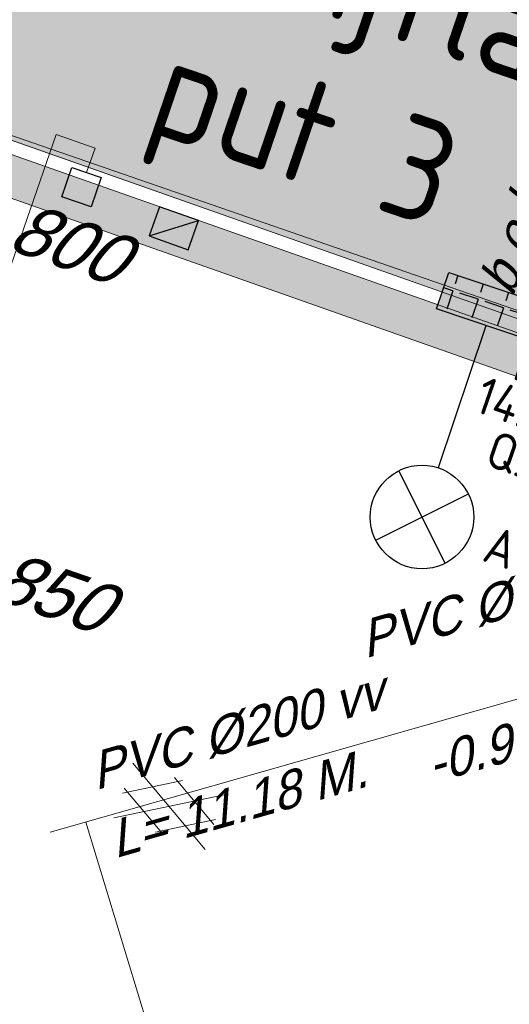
# Model space of a CAD drawing. Header units: metres. Extents: x 128615 to 129083, y 455669 to 456034.
# Tile 39 of 158: x 128745.49 to 128750.22, y 455897.58 to 455907.1. Entities that reach past the tile are written whole.
import ezdxf
from ezdxf.enums import TextEntityAlignment as Align

# ---------------------------------------------------------------- set-up
doc = ezdxf.new("R2010")
doc.units = ezdxf.units.M
doc.linetypes.add('RI-AWZI_TERREINRIOLERING', pattern=[19.8, 6, -1.8, 2.4, -1.8, 1.8, -1.8, 2.4, -1.8])
for name, color, linetype in [('B-ME-IE-VERLICHTING-G', 1, 'Continuous'), ('B-XX-GR-KRUIDEN-G', 98, 'Continuous'), ('B-XX-RI-AWZI_TERREINRIOLERING-T25_HDSR', 7, 'Continuous')]:
    doc.layers.add(name, color=color, linetype=linetype)
for name, color, linetype, lineweight in [('B-ME-RI-KOLK-G', 7, 'Continuous', 25), ('B-WE-OG-HOOGTELIJN-G', 7, 'Continuous', 18), ('B-XX-RI-AWZI_TERREINRIOLERING-G', 10, 'RI-AWZI_TERREINRIOLERING', 18), ('B-XX-VH-BESTRATING-V', 1, 'Continuous', 18), ('B-XX-VH-VERHARDING-V', 1, 'Continuous', 18), ('X-XX-AL-T25', 7, 'Continuous', 25)]:
    doc.layers.add(name, color=color, linetype=linetype, lineweight=lineweight)
doc.styles.add('BURO-018', font='Isocp.shx', dxfattribs={"height": 360})
doc.styles.add('ISO', font='Iso.shx', dxfattribs={"height": 50})
doc.styles.add('TAUW-ISOCP', font='tcb_isocp.shx')
doc.styles.add('tcb_isocp', font='tcb_isocp.shx')

# ---------------------------------------------------------------- blocks, each defined once
blk = doc.blocks.new('*U182')
at = {"layer": 'B-ME-RI-KOLK-G'}
blk.add_hatch(color=256, dxfattribs=at).paths.add_polyline_path([(0.1997073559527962, -0.1502915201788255), (0.1997073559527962, 0.1497084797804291), (-0.2002926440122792, -0.1502915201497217)])
blk.add_lwpolyline([(0.1997073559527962, -0.1502915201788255), (0.1997073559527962, 0.1497084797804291), (-0.2002926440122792, 0.1497084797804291), (-0.2002926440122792, -0.1502915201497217)], close=True, dxfattribs=at)
blk.add_lwpolyline([(-0.2002926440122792, -0.1502915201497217), (0.1997073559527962, 0.1497084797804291)], dxfattribs=at)
blk = doc.blocks.new('ASFALT')
at = {"layer": 'B-XX-VH-VERHARDING-V', "color": 251}
for p, q in [((0.04242424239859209, 0.2800000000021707), (-0.4666666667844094, -0.02545454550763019)), ((0.4666666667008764, -0.02545454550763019), (-0.04242424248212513, 0.2800000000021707)), ((-0.4666666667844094, 0.0254545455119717), (0.04242424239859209, -0.2799999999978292)), ((-0.04242424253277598, -0.2799999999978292), (0.4666666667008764, 0.0254545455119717))]:
    blk.add_line(p, q, dxfattribs=at)
for points in [[(0.4666666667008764, -0.2799999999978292), (-0.4666666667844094, 0.2800000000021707)], [(-0.4666666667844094, -0.2799999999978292), (0.4666666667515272, 0.2800000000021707)]]:
    blk.add_lwpolyline(points, dxfattribs=at)
blk = doc.blocks.new('E00525')
at = {"linetype": 'ByBlock'}
h = blk.add_hatch(dxfattribs=at)
h.set_pattern_fill('ANGLE', color=0, scale=0.18438609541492, style=0)
h.set_pattern_definition([(360, (-37.67331033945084, -34.01927211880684), (5.551115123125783e-17, 1.287936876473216), [0.9366813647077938, -0.3512555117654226]), (90, (-37.67331033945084, -34.01927211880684), (-1.287936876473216, 1.387778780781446e-16), [0.9366813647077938, -0.3512555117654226])])
edge = h.paths.add_edge_path()
edge.add_line((-2.522521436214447, 2.863310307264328), (2.522521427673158, 2.863310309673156))
edge.add_line((2.522521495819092, 2.863310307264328), (2.522521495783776, 1.000000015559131))
edge.add_line((2.522521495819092, 1.000000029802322), (-2.522521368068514, 1.000000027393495))
edge.add_line((-2.522521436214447, 1), (-2.522521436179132, 2.863310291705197))
h = blk.add_hatch(color=0, dxfattribs=at)
edge = h.paths.add_edge_path()
edge.add_line((-2.522521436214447, 2.863310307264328), (2.522521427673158, 2.863310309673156))
edge.add_line((2.522521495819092, 2.863310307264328), (2.522521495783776, 1.000000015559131))
edge.add_line((2.522521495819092, 1.000000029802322), (-2.522521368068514, 1.000000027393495))
edge.add_line((-2.522521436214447, 1), (-2.522521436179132, 2.863310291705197))
at = {"color": 0, "linetype": 'ByBlock'}
for p, q in [((1.767766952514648, 14.38605433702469), (-1.767766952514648, 10.85052043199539)), ((-1.767766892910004, 14.38605433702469), (1.767767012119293, 10.85052046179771)), ((5.960464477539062e-08, 10.0973382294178), (1.192092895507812e-07, 2.863310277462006))]:
    blk.add_line(p, q, dxfattribs=at)
blk.add_lwpolyline([(-2.522521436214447, 2.863310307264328), (2.522521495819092, 2.863310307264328), (2.522521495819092, 1.000000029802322), (-2.522521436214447, 1)], close=True, dxfattribs=at)
blk.add_circle((0, 12.61828738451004), 2.500000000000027, dxfattribs=at)
at = {"color": 0, "linetype": 'ByBlock', "style": 'BURO-018'}
for tag, p in [('E_GKAST', (5.960464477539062e-08, 20.61828738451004)), ('E_GROEP', (5.960464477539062e-08, 17.61828738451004)), ('E_SGROEP', (4.500000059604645, 17.61828738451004)), ('E_ARMCODE', (0, 12.61828738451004)), ('E_SLET', (4.500000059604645, 11.61828738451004))]:
    blk.add_attdef(tag, text='', height=1.8, dxfattribs=at).set_placement(p, align=Align.MIDDLE)

msp = doc.modelspace()

# ---------------------------------------------------------------- hatches: boundary and pattern name
at = {"layer": 'B-XX-GR-KRUIDEN-G'}
h = msp.add_hatch(dxfattribs=at)
h.set_pattern_fill('SWAMP', color=256, scale=0.2, angle=-116.5632943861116, style=0)
h.set_pattern_definition([(340.9065815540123, (128738.9979208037, 455858.1422880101), (3.839350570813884, 3.326515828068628), [0.6349999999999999, -4.444999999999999]), (70.90658155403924, (128739.2979540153, 455858.0384307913), (-0.9611808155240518, 4.988231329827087), [0.3174999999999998, -8.481319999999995]), (70.90658155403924, (128739.3729632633, 455858.0124661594), (-0.9611808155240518, 4.988231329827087), [0.2539999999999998, -8.544819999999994]), (70.90658155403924, (128739.2229447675, 455858.0643954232), (-0.9611808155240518, 4.988231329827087), [0.2539999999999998, -8.544819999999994]), (40.90658155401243, (128739.4479706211, 455857.9865021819), (-0.9611719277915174, 4.988233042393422), [0.2032, -4.876799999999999]), (100.9065815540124, (128739.1479374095, 455858.0903594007), (-4.8005224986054, 1.661717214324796), [0.2032, -4.8768])])
edge = h.paths.add_edge_path()
edge.add_line((128948.4118116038, 455833.4579504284), (128948.6455033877, 455826.0782791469))
edge.add_line((128948.6455033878, 455826.0782791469), (128943.9095911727, 455812.3966981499))
edge.add_line((128943.9095911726, 455812.3966981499), (128941.3888850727, 455813.2785094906))
edge.add_line((128941.3888850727, 455813.2785094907), (128942.1339618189, 455815.4309623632))
edge.add_arc((128932.745274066, 455818.888458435), 10.00508554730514, -20.21683048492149, 71.17534409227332)
edge.add_line((128935.9736453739, 455828.358376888), (128892.1860483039, 455843.579290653))
edge.add_arc((128893.6952972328, 455847.9211051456), 4.596649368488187, -157.04283936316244, -109.16785423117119, ccw=False)
edge.add_arc((128894.4307678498, 455848.232645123), 5.395382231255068, 162.5112662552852, 202.9571606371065, ccw=False)
edge.add_line((128889.2847814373, 455849.8540560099), (128901.8557516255, 455885.6735668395))
edge.add_line((128901.8557516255, 455885.6735668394), (128887.2242848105, 455890.7225570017))
edge.add_line((128887.2242848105, 455890.7225570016), (128887.1817624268, 455890.5997140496))
edge.add_line((128887.1817624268, 455890.5997140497), (128874.5146120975, 455895.1035688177))
edge.add_line((128874.5146120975, 455895.1035688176), (128873.5283828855, 455892.2544503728))
edge.add_arc((128867.280722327, 455871.995513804), 21.20041917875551, 72.86074229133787, 176.4358647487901)
edge.add_line((128846.121308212, 455873.313454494), (128835.0103701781, 455877.1887525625))
edge.add_arc((128817.5916042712, 455889.2204382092), 21.17014088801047, -34.63404912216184, -24.22743715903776)
edge.add_line((128836.8971577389, 455880.5330640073), (128837.0847450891, 455880.5150973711))
edge.add_line((128837.0847450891, 455880.5150973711), (128838.2442237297, 455883.7950644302))
edge.add_line((128838.2442237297, 455883.7950644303), (128838.0851409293, 455883.9110295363))
edge.add_arc((128817.5916042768, 455889.2204382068), 21.17014088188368, -14.52468191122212, 21.05836036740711)
edge.add_line((128837.3478955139, 455896.8272655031), (128838.4437976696, 455897.45125095))
edge.add_line((128838.4437976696, 455897.45125095), (128836.9196742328, 455900.519436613))
edge.add_line((128836.9196742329, 455900.519436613), (128835.8290882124, 455899.9707426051))
edge.add_arc((128817.5916042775, 455889.2204382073), 21.17014088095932, 30.51773535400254, 65.7725628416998)
edge.add_line((128826.2789784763, 455908.5259916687), (128826.2969451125, 455908.713579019))
edge.add_line((128826.2969451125, 455908.7135790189), (128823.0169780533, 455909.8730576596))
edge.add_line((128823.0169780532, 455909.8730576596), (128822.9010129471, 455909.7139748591))
edge.add_arc((128817.591604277, 455889.2204382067), 21.17014088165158, 75.47531808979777, 155.5873596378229)
edge.add_line((128798.3142327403, 455897.9701702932), (128798.1176121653, 455897.9799474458))
edge.add_line((128798.1176121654, 455897.9799474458), (128797.7211869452, 455896.8585281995))
edge.add_line((128797.7211869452, 455896.8585281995), (128793.8072384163, 455898.2133509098))
edge.add_arc((128775.6531717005, 455909.0573338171), 21.14620778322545, -30.85117203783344, -24.45064201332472)
edge.add_line((128794.9029489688, 455900.3047239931), (128795.4902118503, 455900.2458409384))
edge.add_line((128795.4902118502, 455900.2458409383), (128796.7020683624, 455903.7467742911))
edge.add_line((128796.7020683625, 455903.746774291), (128796.1976420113, 455904.0486570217))
edge.add_arc((128775.6531716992, 455909.057333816), 21.14620778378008, -13.70124981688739, 21.18853243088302)
edge.add_line((128795.3698146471, 455916.7003760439), (128797.9082227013, 455917.9559061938))
edge.add_line((128797.9082227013, 455917.9559061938), (128796.4067381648, 455921.1222890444))
edge.add_line((128796.4067381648, 455921.1222890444), (128793.8362756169, 455919.8525566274))
edge.add_arc((128775.6531717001, 455909.0573338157), 21.1462077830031, 30.69740409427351, 65.54935799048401)
edge.add_line((128784.4057815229, 455928.3071110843), (128784.4646645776, 455928.8943739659))
edge.add_line((128784.4646645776, 455928.8943739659), (128780.9637312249, 455930.1062304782))
edge.add_line((128780.9637312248, 455930.1062304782), (128780.6618484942, 455929.6018041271))
edge.add_arc((128775.6531717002, 455909.0573338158), 21.14620778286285, 76.298750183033, 155.5095457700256)
edge.add_line((128756.4094808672, 455917.8233173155), (128755.8262168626, 455917.8979581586))
edge.add_line((128755.8262168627, 455917.8979581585), (128754.6142224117, 455914.3971073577))
edge.add_line((128754.6142224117, 455914.3971073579), (128755.1121866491, 455914.0802848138))
edge.add_arc((128775.6531716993, 455909.057333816), 21.1462077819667, 166.2589379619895, 191.7043835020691)
edge.add_line((128754.9466508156, 455904.7675673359), (128751.1985842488, 455903.6584638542))
edge.add_line((128751.1985842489, 455903.6584638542), (128751.1173775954, 455903.9197317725))
edge.add_line((128751.1173775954, 455903.9197317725), (128741.4969709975, 455907.2999279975))
edge.add_line((128741.4969709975, 455907.2999279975), (128757.0495062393, 455938.2990116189))
edge.add_line((128757.0495062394, 455938.2990116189), (128795.963293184, 455925.5684809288))
edge.add_line((128795.963293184, 455925.5684809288), (128808.0815679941, 455921.3936663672))
edge.add_line((128808.0815679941, 455921.3936663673), (128811.5859768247, 455919.9881814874))
edge.add_line((128811.5859768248, 455919.9881814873), (128842.9440111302, 455909.6012506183))
edge.add_line((128842.9440111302, 455909.6012506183), (128874.3253125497, 455899.2845629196))
edge.add_line((128874.3253125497, 455899.2845629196), (128897.3942134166, 455890.0887698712))
edge.add_line((128897.3942134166, 455890.0887698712), (128932.249899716, 455875.2515896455))
edge.add_line((128932.249899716, 455875.2515896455), (128958.9784740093, 455863.874893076))
edge.add_line((128958.9784740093, 455863.8748930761), (128948.4118116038, 455833.4579504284))
h.paths.add_polyline_path([(128845.694092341, 455904.4570519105), (128848.0856081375, 455905.5477301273), (128849.2310223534, 455903.2376735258), (128848.6444501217, 455901.5319182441), (128846.8291906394, 455902.1678003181)], flags=16)
at = {"layer": 'B-XX-VH-BESTRATING-V'}
h = msp.add_hatch(dxfattribs=at)
h.set_pattern_fill('AR-B88', color=256, scale=0.001999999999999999, angle=-116.5632943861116, style=0)
h.set_pattern_definition([(340.9065815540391, (222427.1499990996, -244828.0170875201), (0.1329372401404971, 0.384042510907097), []), (70.90658155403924, (222427.1499990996, -244828.0170875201), (-0.05908401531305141, 0.4505111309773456), [0.4063999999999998, -0.4063999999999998])])
h.paths.add_polyline_path([(128802.6831891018, 455871.9683862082), (128802.3461751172, 455873.6753526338), (128799.7344619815, 455873.2101704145), (128799.9911473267, 455871.4906072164)], flags=17)
h.paths.add_polyline_path([(128809.7716455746, 455870.5194527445, -0.3830161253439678), (128798.1585253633, 455894.985336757), (128798.0410408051, 455895.0629989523), (128798.7426580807, 455897.047754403), (128798.8906188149, 455897.0403969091, -0.3816233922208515), (128823.2619809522, 455908.681307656), (128823.3492469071, 455908.8010204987), (128824.2202072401, 455908.4931332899), (128824.5146119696, 455909.3436393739), (128823.0169780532, 455909.8730576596), (128822.9010129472, 455909.7139748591, 0.3645239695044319), (128798.3142327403, 455897.9701702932), (128798.1176121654, 455897.9799474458), (128797.7211869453, 455896.8585281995), (128797.6878571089, 455896.7642437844), (128793.7546200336, 455898.1257432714, 0.02914402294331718), (128794.9029489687, 455900.3047239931), (128795.4902118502, 455900.2458409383), (128796.7020683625, 455903.746774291), (128796.1976420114, 455904.0486570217, 0.1534224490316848), (128795.3698146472, 455916.7003760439), (128797.9082227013, 455917.9559061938), (128796.4067381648, 455921.1222890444), (128793.836275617, 455919.8525566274, 0.153253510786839), (128784.4057815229, 455928.3071110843), (128784.4646645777, 455928.8943739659), (128780.9637312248, 455930.1062304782), (128780.6618484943, 455929.6018041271, 0.3600753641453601), (128756.4094808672, 455917.8233173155), (128755.8262168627, 455917.8979581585), (128754.6142224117, 455914.3971073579), (128755.1121866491, 455914.0802848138, 0.1126862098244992), (128754.9672368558, 455904.6693726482), (128751.228268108, 455903.5629613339), (128751.4681974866, 455902.791031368), (128753.7546102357, 455903.4609714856), (128754.4147722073, 455901.0245720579), (128752.1405026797, 455900.3908550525), (128752.3841142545, 455899.5286384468), (128756.2328856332, 455900.6898615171), (128756.2729437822, 455900.5974951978, 0.1850112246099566), (128766.8871882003, 455889.8136429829), (128766.8125473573, 455889.2303789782), (128768.6815525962, 455888.5834183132), (128768.0780292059, 455886.8559226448), (128758.9954711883, 455890.0228108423), (128750.6369597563, 455892.9361511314), (128750.9249881, 455893.8376432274), (128746.1363612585, 455895.4945688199), (128745.0365227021, 455892.3228495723, 0.145715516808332), (128741.8477927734, 455889.9544302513, -0.3237883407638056), (128749.4031400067, 455892.2733416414), (128767.1030434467, 455886.1714937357), (128768.6009545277, 455885.6525632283), (128768.9522127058, 455886.6663736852), (128771.9254436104, 455885.6870242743), (128771.6102218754, 455884.6115276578), (128780.1756717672, 455881.6469653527), (128791.5501526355, 455877.7101819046, -0.1901935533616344), (128799.0036448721, 455871.3153469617), (128799.9911473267, 455871.4906072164), (128799.7344619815, 455873.2101704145), (128802.3461751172, 455873.6753526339), (128802.6831891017, 455871.9683862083), (128803.3650649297, 455872.0894043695), (128804.9044082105, 455870.3143797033), (128805.6418993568, 455866.7162066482), (128804.8351694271, 455864.5433848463), (128800.4828560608, 455863.6959360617), (128800.1636573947, 455861.953330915), (128804.3746034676, 455860.4957017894), (128801.189211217, 455851.2934192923), (128801.8191947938, 455851.0775833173), (128806.9899085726, 455866.0979061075), (128809.2715134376, 455865.3078385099), (128809.5798165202, 455866.1984955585), (128807.4969410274, 455866.9266101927), (128806.7155608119, 455871.0576591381, 0.02837327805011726), (128808.8418721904, 455869.94306667), (128808.8320950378, 455869.7464460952), (128810.5925307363, 455869.1241265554), (128810.8869354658, 455869.9746326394), (128809.7642880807, 455870.3714920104)])
h.paths.add_polyline_path([(128802.1708073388, 455874.7161668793), (128798.1990629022, 455874.016585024, -0.00197751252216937), (128798.2689034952, 455873.9273473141), (128802.2531375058, 455874.6291290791, -0.001414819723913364)], flags=0)
h.paths.add_polyline_path([(128799.2250375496, 455875.0005329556, -1), (128799.9806637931, 455874.7389711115, -1)], flags=0)
h.paths.add_polyline_path([(128795.5535477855, 455877.1010864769), (128794.9865558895, 455877.2973520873), (128795.1828215, 455877.8643439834), (128795.7498133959, 455877.6680783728)], flags=0)
h.paths.add_polyline_path([(128795.0846886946, 455877.5808480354, -1), (128795.6516805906, 455877.3845824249, -1)], flags=0)
h.paths.add_polyline_path([(128789.8363600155, 455884.0321790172, -1), (128789.9308586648, 455883.9994680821, -1)], flags=0)
h.paths.add_polyline_path([(128789.5422703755, 455884.3809320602, -1), (128789.7312676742, 455884.3155101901, -1)], flags=0)
h.paths.add_polyline_path([(128789.7062138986, 455884.7031730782, -1), (128789.8007125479, 455884.6704621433, -1)], flags=0)
h.paths.add_polyline_path([(128789.1901890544, 455884.2549662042, -1), (128789.2846877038, 455884.2222552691, -1)], flags=0)
h.paths.add_polyline_path([(128781.9076581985, 455884.7022655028), (128781.5157294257, 455884.1839190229), (128780.9016399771, 455884.3964875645), (128780.9140405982, 455885.0462086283), (128781.5357940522, 455885.2351897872)], flags=16)
h.paths.add_polyline_path([(128770.2230062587, 455889.5529180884), (128769.9358075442, 455889.1015149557), (128767.7981038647, 455889.8415879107), (128767.8655687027, 455890.3687766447, -0.3785461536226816), (128756.1487559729, 455914.4874992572), (128755.6973528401, 455914.7746979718), (128756.4374257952, 455916.9124016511), (128756.9646145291, 455916.8449368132, -0.3786081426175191), (128781.0875670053, 455928.5605714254), (128781.3605012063, 455929.0166266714), (128783.4982048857, 455928.2765537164), (128783.4448275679, 455927.7442016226, -0.1719370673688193), (128793.4723990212, 455918.6689969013), (128795.985380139, 455919.910335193), (128796.7157271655, 455918.3701539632), (128794.2182550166, 455917.1348712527, -0.1722066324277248), (128795.1564093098, 455903.6229385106), (128795.6124645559, 455903.3500043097), (128794.8723916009, 455901.2123006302), (128794.340039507, 455901.265677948, -0.3784841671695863)], flags=16)
h.paths.add_polyline_path([(128772.6322610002, 455885.201210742), (128772.0652691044, 455885.3974763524), (128772.2615347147, 455885.9644682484), (128772.8285266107, 455885.768202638)], flags=16)
h.paths.add_polyline_path([(128772.1634019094, 455885.6809723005, -1), (128772.7303938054, 455885.48470669, -1)], flags=0)
h.paths.add_polyline_path([(128746.8429795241, 455893.7547216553), (128746.2759876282, 455893.9509872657), (128746.4722532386, 455894.5179791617), (128747.0392451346, 455894.3217135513)], flags=16)
h.paths.add_polyline_path([(128746.3741204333, 455894.2344832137, -1), (128746.9411123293, 455894.0382176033, -1)], flags=0)
h.paths.add_polyline_path([(128786.8876797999, 455882.5506637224), (128788.2286606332, 455882.0864799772), (128788.4249262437, 455882.6534718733), (128787.0839454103, 455883.1176556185)], flags=8)
h.paths.add_polyline_path([(128787.8560286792, 455886.7387165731), (128789.8270005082, 455886.0564599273), (128790.0232661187, 455886.6234518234), (128788.0522942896, 455887.3057084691)], flags=8)
h.paths.add_polyline_path([(128780.9670642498, 455884.5893507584), (128781.6393546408, 455884.3566358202), (128781.8159936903, 455884.8669285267), (128781.1437032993, 455885.0996434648)], flags=8)
h.paths.add_polyline_path([(128790.3023911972, 455883.5528374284), (128790.9593818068, 455883.3254185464), (128791.1556474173, 455883.8924104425), (128790.4986568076, 455884.1198293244)], flags=8)
edge = h.paths.add_edge_path(flags=16)
edge.add_arc((128786.9524666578, 455865.1426516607), 14.3259422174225, 37.8213863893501, 70.95297360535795)
edge.add_line((128791.6276532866, 455878.6842634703), (128773.0238165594, 455885.1535321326))
edge.add_line((128773.0238165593, 455885.1535321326), (128773.3153738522, 455886.0005636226))
edge.add_line((128773.3153738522, 455886.0005636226), (128769.6490773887, 455887.2857430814))
edge.add_line((128769.6490773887, 455887.2857430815), (128769.9427154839, 455888.1467148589))
edge.add_line((128769.9427154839, 455888.1467148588), (128770.3133981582, 455888.0183845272))
edge.add_line((128770.3133981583, 455888.0183845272), (128770.6302207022, 455888.5163487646))
edge.add_arc((128775.6531717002, 455909.0573338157), 21.14620778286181, -103.7410620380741, -33.63390409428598)
edge.add_line((128793.2593696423, 455897.3447808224), (128797.3878885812, 455895.9156840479))
edge.add_line((128797.3878885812, 455895.915684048), (128796.9581335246, 455894.6999803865))
edge.add_line((128796.9581335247, 455894.6999803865), (128797.1153368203, 455894.5960624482))
edge.add_arc((128817.5916042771, 455889.2204382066), 21.17014088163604, 165.2901148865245, 223.5699829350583)
edge.add_line((128802.2531375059, 455874.6291290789), (128798.2689034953, 455873.927347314))
h = msp.add_hatch(dxfattribs=at)
h.set_pattern_fill('BRICK', color=256, scale=0.03307086, angle=-116.5097316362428)
h.set_pattern_definition([(340.9065815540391, (128781.00315288, 455850.7668853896), (0.0686929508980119, 0.1984471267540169), []), (70.90658155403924, (128781.00315288, 455850.7668853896), (-0.3968942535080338, 0.1373859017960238), [0.2099999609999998, -0.2099999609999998]), (70.90658155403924, (128781.2016000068, 455850.6981924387), (-0.3968942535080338, 0.1373859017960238), [-0.2099999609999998, 0.2099999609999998])])
edge = h.paths.add_edge_path()
edge.add_line((128831.6126664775, 455838.8346340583), (128839.0652869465, 455860.4902585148))
edge.add_line((128839.0652869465, 455860.4902585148), (128836.3034510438, 455861.4412710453))
edge.add_line((128836.3034510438, 455861.4412710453), (128833.541615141, 455862.3922835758))
edge.add_arc((128834.2946828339, 455864.407557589), 2.151381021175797, 165.7586443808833, 249.5102871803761, ccw=False)
edge.add_line((128832.2094179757, 455864.936812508), (128832.7229766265, 455866.3634640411))
edge.add_line((128832.7229766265, 455866.3634640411), (128829.5305935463, 455867.4960062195))
edge.add_line((128829.5305935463, 455867.4960062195), (128825.7790093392, 455865.6897798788))
edge.add_line((128825.7790093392, 455865.6897798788), (128824.1892600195, 455861.2288345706))
edge.add_line((128824.1892600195, 455861.2288345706), (128829.3480097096, 455859.4118744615))
edge.add_arc((128828.6821113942, 455857.5376763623), 1.98897940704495, -20.160679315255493, 70.43999003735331, ccw=False)
edge.add_line((128830.5492255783, 455856.8521665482), (128825.085613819, 455841.0700632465))
edge.add_arc((128820.6003911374, 455842.5189337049), 4.713432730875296, 246.4303146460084, 342.09788309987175, ccw=False)
edge.add_line((128818.7156584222, 455838.1987218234), (128794.9887339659, 455846.4591081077))
edge.add_line((128794.9887339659, 455846.4591081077), (128740.4443933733, 455865.3829613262))
edge.add_arc((128742.7378552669, 455872.1050294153), 7.102546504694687, 156.7495911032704, 251.16118143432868, ccw=False)
edge.add_line((128736.2121179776, 455874.9087625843), (128740.8492055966, 455888.4475361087))
edge.add_arc((128747.4193090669, 455885.7839878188), 7.08948158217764, 110.50432189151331, 157.9321541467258, ccw=False)
edge.add_line((128744.936019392, 455892.4243207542), (128746.0560372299, 455895.6599412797))
edge.add_line((128746.0560372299, 455895.6599412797), (128750.9663574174, 455893.9602221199))
edge.add_line((128750.9663574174, 455893.9602221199), (128752.5278960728, 455898.5416274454))
edge.add_line((128752.5278960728, 455898.5416274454), (128752.0152830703, 455900.3559231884))
edge.add_line((128752.0152830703, 455900.3559231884), (128751.9765845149, 455900.3451798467))
edge.add_line((128751.9765845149, 455900.3451798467), (128751.0126086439, 455903.818817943))
edge.add_line((128751.0126086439, 455903.818817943), (128743.3040688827, 455906.5354959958))
edge.add_line((128743.3040688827, 455906.5354959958), (128719.892912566, 455838.9029857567))
edge.add_line((128719.892912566, 455838.9029857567), (128720.2712589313, 455838.7734198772))
edge.add_line((128720.2712589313, 455838.7734198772), (128743.5504862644, 455906.0245387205))
edge.add_line((128743.5504862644, 455906.0245387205), (128750.6829467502, 455903.5108851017))
edge.add_line((128750.6829467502, 455903.5108851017), (128752.1090925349, 455898.5527556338))
edge.add_line((128752.1090925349, 455898.5527556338), (128750.717407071, 455894.4696833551))
edge.add_line((128750.717407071, 455894.4696833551), (128745.8088863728, 455896.1687796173))
edge.add_line((128745.8088863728, 455896.1687796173), (128744.6185725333, 455892.7300809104))
edge.add_arc((128747.419309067, 455885.7839878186), 7.489481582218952, 111.9598016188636, 158.0177529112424)
edge.add_line((128740.4743136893, 455888.5874452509), (128735.6521931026, 455874.5084362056))
edge.add_arc((128742.711383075, 455872.0759849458), 7.466524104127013, 160.9871051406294, 251.273710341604)
edge.add_line((128740.3142736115, 455865.0047157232), (128794.856583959, 455846.0815660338))
edge.add_line((128794.856583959, 455846.0815660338), (128818.5714073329, 455837.8252763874))
edge.add_arc((128820.6003911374, 455842.5189337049), 5.113432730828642, 246.6220382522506, 342.0506229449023)
edge.add_line((128825.4649488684, 455840.9430934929), (128830.9260443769, 455856.717928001))
edge.add_arc((128828.6821113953, 455857.5376763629), 2.388979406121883, 339.9318582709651, 430.4537588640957)
edge.add_line((128829.4813863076, 455859.7889831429), (128824.7008226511, 455861.4727425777))
edge.add_line((128824.7008226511, 455861.4727425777), (128826.1020253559, 455865.4046131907))
edge.add_line((128826.1020253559, 455865.4046131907), (128829.4604913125, 455867.0964502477))
edge.add_line((128829.4604913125, 455867.0964502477), (128832.2105117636, 455866.120842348))
edge.add_line((128832.2105117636, 455866.120842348), (128831.8267665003, 455865.0548087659))
edge.add_arc((128834.2946828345, 455864.4075575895), 2.551381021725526, 165.3042260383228, 249.6319906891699)
edge.add_line((128833.4066780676, 455862.0156979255), (128838.5569163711, 455860.2422612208))
edge.add_line((128838.5569163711, 455860.2422612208), (128831.2322111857, 455838.9583295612))
edge.add_arc((128836.4510621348, 455837.3560573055), 5.459274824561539, 162.9326608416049, 251.688394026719)
edge.add_line((128834.7358411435, 455832.1732300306), (128868.2102711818, 455820.5590485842))
edge.add_arc((128870.243457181, 455825.3755239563), 5.22802833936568, 247.1138597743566, 340.4610631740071)
edge.add_line((128875.1704265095, 455823.6270235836), (128882.5907182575, 455844.7795449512))
edge.add_arc((128880.2053561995, 455845.6949556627), 2.55498119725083, 339.0051081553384, 400.5811834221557)
edge.add_line((128882.1458260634, 455847.357034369), (128879.1820600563, 455850.9862143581))
edge.add_line((128879.1820600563, 455850.9862143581), (128886.2461834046, 455856.9579368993))
edge.add_arc((128882.7728296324, 455860.6776088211), 5.089218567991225, 313.038728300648, 342.0620473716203)
edge.add_line((128887.6146643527, 455859.110196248), (128893.0181774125, 455874.5159597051))
edge.add_arc((128882.8722026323, 455877.7590635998), 10.65169127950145, 342.2738127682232, 419.290512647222)
edge.add_line((128888.3118646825, 455886.917043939), (128886.2148499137, 455887.872679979))
edge.add_line((128886.2148499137, 455887.872679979), (128886.1094443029, 455887.4783866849))
edge.add_line((128886.1094443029, 455887.4783866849), (128888.1745737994, 455886.5274173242))
edge.add_arc((128882.8857705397, 455877.7600346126), 10.23906438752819, -17.723255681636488, 58.900096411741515, ccw=False)
edge.add_line((128892.6388684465, 455874.6430616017), (128887.2355901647, 455859.2379771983))
edge.add_arc((128882.7728296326, 455860.677608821), 4.689218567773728, 313.1287842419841, 342.12093767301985, ccw=False)
edge.add_line((128885.978569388, 455857.2553283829), (128883.1729931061, 455854.8264816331))
edge.add_line((128883.1729931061, 455854.8264816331), (128878.5836409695, 455851.0866857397))
edge.add_line((128878.5836409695, 455851.0866857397), (128881.839104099, 455847.1002356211))
edge.add_arc((128880.2053561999, 455845.6949556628), 2.15498119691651, -21.143024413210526, 40.70070699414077, ccw=False)
edge.add_line((128882.2152704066, 455844.9176598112), (128877.8010034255, 455832.3322089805))
edge.add_line((128877.8010034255, 455832.3322089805), (128874.7932273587, 455823.7601450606))
edge.add_arc((128870.243457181, 455825.3755239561), 4.828028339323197, 246.96541338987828, 340.45278373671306, ccw=False)
edge.add_line((128868.354313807, 455820.9324400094), (128834.8638834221, 455832.552191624))
edge.add_arc((128836.4510621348, 455837.3560573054), 5.059274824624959, 163.0072479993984, 251.7166439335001, ccw=False)

# ---------------------------------------------------------------- linework, layer by layer
at = {"layer": 'B-ME-RI-KOLK-G', "lineweight": -3}
msp.add_lwpolyline([(128745.9941937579, 455905.6690957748), (128746.2776897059, 455905.5709629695), (128746.1795569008, 455905.2874670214), (128745.8960609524, 455905.3855998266)], close=True, dxfattribs=at)
at = {"layer": 'B-XX-RI-AWZI_TERREINRIOLERING-G'}
for points in [[(128746.1359417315, 455905.6200293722), (128746.2177190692, 455905.8562759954), (128745.8416312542, 455905.9864596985), (128743.2591250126, 455898.5258551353)], [(128751.5544599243, 455900.8898738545), (128740.8060534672, 455897.826774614)], [(128747.3535067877, 455895.7627859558), (128747.2014500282, 455895.8154207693), (128746.1275168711, 455899.343294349)]]:
    msp.add_lwpolyline(points, dxfattribs=at)
at = {"layer": 'B-XX-VH-BESTRATING-V'}
msp.add_line((128742.3026162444, 455907.054229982), (128750.7521314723, 455904.1294099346), dxfattribs=at)
msp.add_lwpolyline([(128751.3425441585, 455902.757309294), (128751.0126086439, 455903.818817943), (128743.3040688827, 455906.5354959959), (128739.65578876, 455895.9959763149), (128739.5329405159, 455896.0385005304), (128743.2239832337, 455906.7015571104), (128751.1173775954, 455903.9197317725), (128751.4666858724, 455902.795894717)], dxfattribs=at)
msp.add_lwpolyline([(128794.8501271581, 455846.0630092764), (128776.3089342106, 455852.50780791), (128752.5392642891, 455860.7784352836), (128740.3078168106, 455864.9861589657, -0.4138194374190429), (128735.6521931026, 455874.5084362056), (128740.4743136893, 455888.5874452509, -0.2037156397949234), (128744.6185725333, 455892.7300809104), (128745.8088863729, 455896.1687796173), (128750.7174070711, 455894.4696833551), (128752.109092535, 455898.5527556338), (128751.5911509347, 455900.2382174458), (128750.6829467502, 455903.5108851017), (128743.5504862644, 455906.0245387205), (128720.2712589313, 455838.7734198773), (128723.5752764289, 455837.6419488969), (128729.3545601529, 455854.3377226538), (128730.4914183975, 455857.6569755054, -0.4158503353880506), (128737.5441658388, 455861.0866553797), (128737.5441658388, 455861.0866553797), (128754.3612985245, 455855.2598972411, -0.4298859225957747), (128760.0133899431, 455842.8877252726), (128760.0133899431, 455842.8877252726), (128751.0899095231, 455817.1086747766), (128750.3530107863, 455817.3616005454)], format="xyb", dxfattribs=at)

# ---------------------------------------------------------------- block references
at = {"layer": 'B-ME-IE-VERLICHTING-G'}
ref = msp.add_blockref('E00525', (128750.1767426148, 455904.6841857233), dxfattribs=dict(at, xscale=0.1999999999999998, yscale=0.1999999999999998, zscale=0.1999999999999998, rotation=161.4902905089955))
ref.add_attrib('E_SGROEP', 'Q5-2', dxfattribs={"layer": '0', "color": 1, "linetype": 'ByBlock', "height": 0.3599999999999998, "rotation": 340.9065810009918, "style": 'BURO-018'}).set_placement((128750.4772034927, 455902.8091940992), align=Align.MIDDLE)
ref.add_attrib('E_GKAST', 'L100', dxfattribs={"layer": '0', "color": 1, "linetype": 'ByBlock', "height": 0.3599999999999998, "rotation": 340.9065810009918, "style": 'BURO-018'}).set_placement((128750.6876320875, 455903.6637771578), align=Align.MIDDLE)
ref.add_attrib('E_GROEP', '145-F2', dxfattribs={"layer": '0', "color": 1, "linetype": 'ByBlock', "height": 0.3599999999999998, "rotation": 340.9065810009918, "style": 'BURO-018'}).set_placement((128750.5452093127, 455903.2713969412), align=Align.MIDDLE)
ref.add_attrib('E_SLET', 'A', dxfattribs={"layer": '0', "color": 1, "linetype": 'ByBlock', "height": 0.3599999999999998, "rotation": 340.9065810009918, "style": 'BURO-018'}).set_placement((128750.1392226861, 455901.9956915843), align=Align.MIDDLE)
at = {"layer": 'B-ME-RI-KOLK-G', "rotation": 340.58629512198}
msp.add_blockref('*U182', (128746.978139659, 455905.081929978), dxfattribs=at)
at = {"layer": 'B-XX-VH-VERHARDING-V', "rotation": 340.9065815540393}
msp.add_blockref('ASFALT', (128746.9315583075, 455899.4954842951), dxfattribs=at)

# ---------------------------------------------------------------- texts
at = {"layer": 'B-WE-OG-HOOGTELIJN-G', "style": 'TAUW-ISOCP', "oblique": 20.00023775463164}
for s, p in [('+0.800', (128744.4557438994, 455905.197321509)), ('+0.850', (128744.3013212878, 455901.8262269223))]:
    msp.add_text(s, height=0.4999999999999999, rotation=340.9065796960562, dxfattribs=at).set_placement(p)
at = {"layer": 'B-XX-RI-AWZI_TERREINRIOLERING-T25_HDSR', "oblique": 20.00023775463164}
for s, rotation, style, p in [('b.o.b.-0.430', 70.90658148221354, 'tcb_isocp', (128750.2545339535, 455904.408004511)), ('PVC %%129125', 15.9065820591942, 'TAUW-ISOCP', (128748.826368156, 455900.9233830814)), ('PVC %%129200 vv', 15.9065820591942, 'TAUW-ISOCP', (128746.223029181, 455899.649476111)), ('-0.900', 15.9065820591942, 'tcb_isocp', (128749.4699827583, 455899.7151450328)), ('L= 11.18 M.', 15.9065820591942, 'TAUW-ISOCP', (128746.4104928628, 455898.9916665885))]:
    msp.add_text(s, height=0.36, rotation=rotation, dxfattribs=dict(at, style=style)).set_placement(p)
at = {"layer": 'X-XX-AL-T25', "style": 'ISO'}
for s, p in [('Drijflaag-', (128747.1680295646, 455907.5729986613)), ('put 3', (128746.6781397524, 455906.0340751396))]:
    msp.add_text(s, height=0.9975393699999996, rotation=341.187282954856, dxfattribs=at).set_placement(p)

doc.saveas('drawing.dxf')
